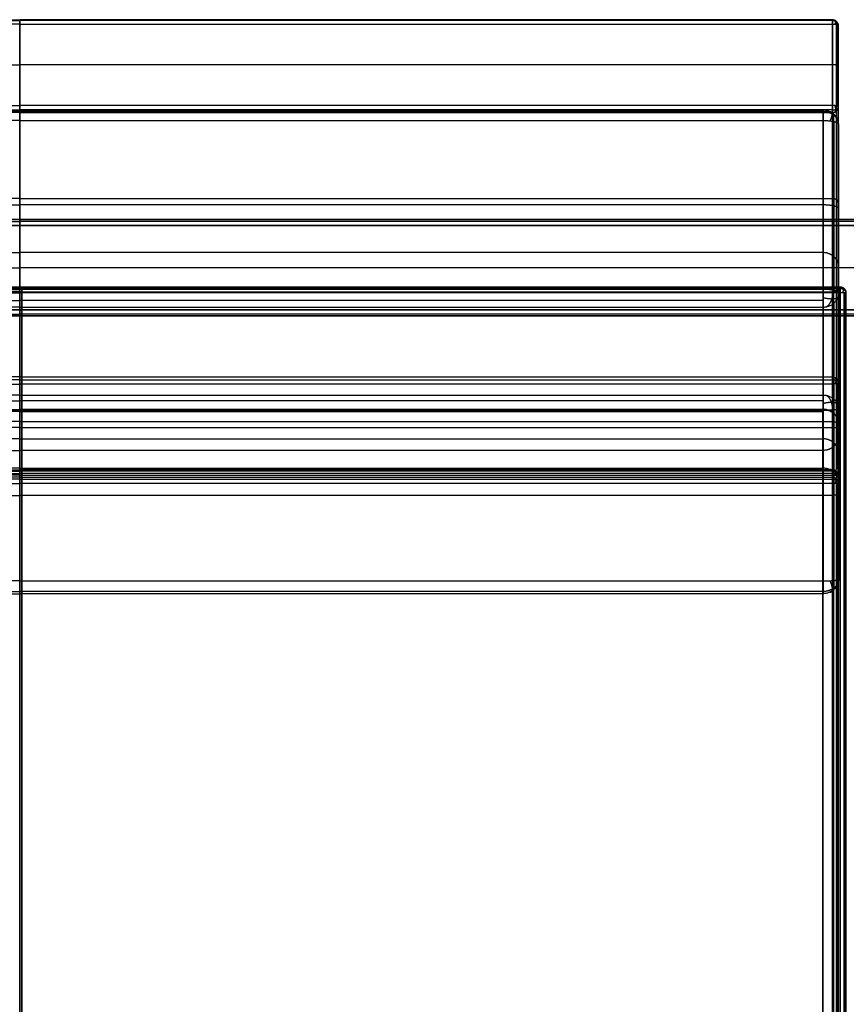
# Model space of a CAD drawing. Header units: millimetres. Extents: x -426 to 426, y -357 to 354.
# Tile 8 of 10: x 0 to 284, y -1 to 337. Entities that reach past the tile are written whole.
import ezdxf

# ---------------------------------------------------------------- set-up
doc = ezdxf.new("R2010")
doc.units = ezdxf.units.MM
doc.layers.add('Défaut', color=7, linetype='Continuous', true_color=0x000000)

msp = doc.modelspace()

# ---------------------------------------------------------------- linework, layer by layer
at = {"layer": 'Défaut'}
for p, q in [((-279.15, 321.4, 726.57), (0, 321.4, 726.57)), ((279.15, 321.4, 726.57), (0, 321.4, 726.57)), ((281.15, 198.21, 269.9), (281.15, 320.88, 724.64)), ((0, 275.47, 492.97), (-279.15, 275.47, 492.97)), ((0, 275.47, 492.97), (279.15, 275.47, 492.97)), ((-275.93, 273.24, 738.14), (0, 273.24, 738.14)), ((275.93, 273.24, 738.14), (0, 273.24, 738.14)), ((281.15, 273.54, 493.49), (281.15, 245.54, 501.05)), ((-350, 268.18, 252.77), (0, 268.18, 252.77)), ((0, 268.18, 333.77), (0, 268.18, 171.77)), ((350, 268.18, 252.77), (0, 268.18, 252.77)), ((0, 237.18, 335.77), (0, 266.18, 335.77)), ((0, 266.18, 169.77), (0, 237.18, 169.77)), ((-275.93, 256.86, 542.94), (0, 256.86, 542.94)), ((275.93, 256.86, 542.94), (0, 256.86, 542.94)), ((281.21, 193.05, 551.9), (281.21, 254.1, 551.9)), ((-350, 251.68, 335.77), (0, 251.68, 335.77)), ((-350, 251.68, 169.77), (0, 251.68, 169.77)), ((350, 251.68, 335.77), (0, 251.68, 335.77)), ((350, 251.68, 169.77), (0, 251.68, 169.77)), ((0, 243.35, 500.6), (-279.15, 243.35, 500.6)), ((0, 243.35, 500.6), (279.15, 243.35, 500.6)), ((-350, 235.18, 252.77), (0, 235.18, 252.77)), ((0, 235.18, 171.77), (0, 235.18, 333.77)), ((350, 235.18, 252.77), (0, 235.18, 252.77)), ((281.21, 222.74, 664.38), (281.21, 222.74, 435.66)), ((0, 196.72, 268.23), (-279.15, 196.72, 268.23)), ((0, 196.72, 268.23), (279.15, 196.72, 268.23)), ((0, 192.85, 310.2), (-275.82, 192.85, 310.2)), ((0, 192.85, 310.2), (275.82, 192.85, 310.2)), ((281.1, -352.35, 340.77), (281.1, 195.67, 340.77)), ((-275.93, 188.9, 555.79), (0, 188.9, 555.79)), ((275.93, 188.9, 555.79), (0, 188.9, 555.79)), ((-279.15, 180.98, 255.83), (0, 180.98, 255.83)), ((279.15, 180.98, 255.83), (0, 180.98, 255.83)), ((281.15, -290.15, 297.85), (281.15, 178.99, 256.01)), ((-275.93, 173.36, 360.47), (0, 173.36, 360.47)), ((275.93, 173.36, 360.47), (0, 173.36, 360.47))]:
    msp.add_line(p, q, dxfattribs=at)
for points in [[(-279.15, 336.81, 720.34), (-139.58, 336.81, 720.34), (0, 336.81, 720.34)], [(-279.15, 336.62, 721.86), (-139.58, 336.62, 721.86), (0, 336.62, 721.86)], [(0, 335.4, 722.79), (-139.58, 335.4, 722.79), (-279.15, 335.4, 722.79)], [(279.15, 336.81, 720.34), (139.58, 336.81, 720.34), (0, 336.81, 720.34)], [(0, 336.81, 720.34), (0, 275.47, 492.97), (0, 214.14, 265.6)], [(279.15, 336.62, 721.86), (139.58, 336.62, 721.86), (0, 336.62, 721.86)], [(0, 307.4, 730.35), (0, 321.4, 726.57), (0, 335.4, 722.79)], [(0, 335.4, 722.79), (139.58, 335.4, 722.79), (279.15, 335.4, 722.79)], [(279.15, 214.14, 265.6), (279.15, 275.47, 492.97), (279.15, 336.81, 720.34)], [(279.15, 335.4, 722.79), (279.15, 321.4, 726.57), (279.15, 307.4, 730.35)], [(280.57, 213.57, 265.75), (280.57, 274.91, 493.12), (280.57, 336.25, 720.5)], [(280.57, 335.25, 722.23), (280.57, 321.25, 726.01), (280.57, 307.25, 729.78)], [(281.15, 306.88, 728.42), (281.15, 320.88, 724.64), (281.15, 334.88, 720.86)], [(281.15, 334.88, 720.86), (281.15, 273.54, 493.49), (281.15, 212.21, 266.12)], [(-279.15, 307.4, 730.35), (-139.58, 307.4, 730.35), (0, 307.4, 730.35)], [(-279.15, 305.89, 730.15), (-139.58, 305.89, 730.15), (0, 305.89, 730.15)], [(0, 304.95, 728.94), (-139.58, 304.95, 728.94), (-279.15, 304.95, 728.94)], [(-275.93, 305.8, 724.34), (-137.96, 305.8, 724.34), (0, 305.8, 724.34)], [(-275.93, 305.3, 728.15), (-137.96, 305.3, 728.15), (0, 305.3, 728.15)], [(279.15, 307.4, 730.35), (139.58, 307.4, 730.35), (0, 307.4, 730.35)], [(279.15, 305.89, 730.15), (139.58, 305.89, 730.15), (0, 305.89, 730.15)], [(275.93, 305.8, 724.34), (137.96, 305.8, 724.34), (0, 305.8, 724.34)], [(0, 305.8, 724.34), (0, 256.86, 542.94), (0, 207.93, 361.54)], [(275.93, 305.3, 728.15), (137.96, 305.3, 728.15), (0, 305.3, 728.15)], [(0, 181.75, 272.26), (0, 243.35, 500.6), (0, 304.95, 728.94)], [(0, 304.95, 728.94), (139.58, 304.95, 728.94), (279.15, 304.95, 728.94)], [(275.93, 207.93, 361.54), (275.93, 256.86, 542.94), (275.93, 305.8, 724.34)], [(279.15, 304.95, 728.94), (279.15, 243.35, 500.6), (279.15, 181.75, 272.26)], [(280.57, 182.47, 272.68), (280.57, 243.99, 500.73), (280.57, 305.52, 728.79)], [(281.15, 184.21, 273.67), (281.15, 245.54, 501.05), (281.15, 306.88, 728.42)], [(0, 302.25, 730.48), (-137.96, 302.25, 730.48), (-275.93, 302.25, 730.48)], [(0, 244.24, 745.79), (0, 273.24, 738.14), (0, 302.25, 730.48)], [(0, 302.25, 730.48), (137.96, 302.25, 730.48), (275.93, 302.25, 730.48)], [(275.93, 302.25, 730.48), (275.93, 273.24, 738.14), (275.93, 244.24, 745.79)], [(279.66, 206.51, 361.92), (279.66, 255.45, 543.32), (279.66, 304.39, 724.72)], [(279.66, 301.88, 729.06), (279.66, 272.87, 736.72), (279.66, 243.86, 744.38)], [(281.21, 300.97, 725.65), (281.21, 252.04, 544.24), (281.21, 203.1, 362.84)], [(281.21, 242.96, 740.96), (281.21, 271.97, 733.3), (281.21, 300.97, 725.65)], [(-350, 268.18, 333.77), (-175, 268.18, 333.77), (0, 268.18, 333.77)], [(0, 268.18, 171.77), (-175, 268.18, 171.77), (-350, 268.18, 171.77)], [(-350, 267.59, 335.19), (-175, 267.59, 335.19), (0, 267.59, 335.19)], [(-350, 267.59, 170.36), (-175, 267.59, 170.36), (0, 267.59, 170.36)], [(350, 268.18, 333.77), (175, 268.18, 333.77), (0, 268.18, 333.77)], [(0, 268.18, 333.77), (0, 268.18, 252.77), (0, 268.18, 171.77)], [(0, 268.18, 171.77), (175, 268.18, 171.77), (350, 268.18, 171.77)], [(0, 268.18, 333.77), (0, 268.18, 252.77), (0, 268.18, 171.77)], [(350, 267.59, 335.19), (175, 267.59, 335.19), (0, 267.59, 335.19)], [(350, 267.59, 170.36), (175, 267.59, 170.36), (0, 267.59, 170.36)], [(-350, 266.18, 169.77), (-175, 266.18, 169.77), (0, 266.18, 169.77)], [(0, 266.18, 335.77), (-175, 266.18, 335.77), (-350, 266.18, 335.77)], [(350, 266.18, 169.77), (175, 266.18, 169.77), (0, 266.18, 169.77)], [(0, 237.18, 335.77), (0, 251.68, 335.77), (0, 266.18, 335.77)], [(0, 266.18, 169.77), (0, 251.68, 169.77), (0, 237.18, 169.77)], [(0, 266.18, 335.77), (175, 266.18, 335.77), (350, 266.18, 335.77)], [(0, 237.18, 335.77), (0, 251.68, 335.77), (0, 266.18, 335.77)], [(0, 266.18, 169.77), (0, 251.68, 169.77), (0, 237.18, 169.77)], [(-281.82, 245.03, 266.94), (-140.91, 245.03, 266.94), (0, 245.03, 266.94)], [(0, 245.03, 171.19), (-140.91, 245.03, 171.19), (-281.82, 245.03, 171.19)], [(-281.82, 245.03, 219.06), (-140.91, 245.03, 219.06), (0, 245.03, 219.06)], [(-281.82, 244.5, 268.29), (-140.91, 244.5, 268.29), (0, 244.5, 268.29)], [(-281.82, 244.44, 169.78), (-140.91, 244.44, 169.78), (0, 244.44, 169.78)], [(-275.93, 244.24, 745.79), (-137.96, 244.24, 745.79), (0, 244.24, 745.79)], [(281.82, 245.03, 266.94), (140.91, 245.03, 266.94), (0, 245.03, 266.94)], [(0, 245.03, 266.94), (0, 245.03, 219.06), (0, 245.03, 171.19)], [(0, 245.03, 171.19), (140.91, 245.03, 171.19), (281.82, 245.03, 171.19)], [(281.82, 245.03, 219.06), (140.91, 245.03, 219.06), (0, 245.03, 219.06)], [(281.82, 244.5, 268.29), (140.91, 244.5, 268.29), (0, 244.5, 268.29)], [(281.82, 244.44, 169.78), (140.91, 244.44, 169.78), (0, 244.44, 169.78)], [(275.93, 244.24, 745.79), (137.96, 244.24, 745.79), (0, 244.24, 745.79)], [(0.68, 245.03, 266.94), (0.68, 245.03, 219.06), (0.68, 245.03, 171.19)], [(281.82, 245.03, 171.19), (281.82, 245.03, 219.06), (281.82, 245.03, 266.94)], [(283.21, 244.44, 266.94), (283.21, 244.44, 219.06), (283.21, 244.44, 171.19)], [(0, 243.2, 268.93), (-140.91, 243.2, 268.93), (-281.82, 243.2, 268.93)], [(-281.82, 243.03, 169.19), (-140.91, 243.03, 169.19), (0, 243.03, 169.19)], [(-275.93, 240.45, 745.28), (-137.96, 240.45, 745.28), (0, 240.45, 745.28)], [(0, -289.28, 315.02), (0, -23.04, 291.98), (0, 243.2, 268.93)], [(0, 243.2, 268.93), (140.91, 243.2, 268.93), (281.82, 243.2, 268.93)], [(281.82, 243.03, 169.19), (140.91, 243.03, 169.19), (0, 243.03, 169.19)], [(0, 243.03, 169.19), (0, -39.48, 169.19), (0, -321.98, 169.19)], [(275.93, 240.45, 745.28), (137.96, 240.45, 745.28), (0, 240.45, 745.28)], [(0.68, -289.28, 315.02), (0.68, -23.04, 291.98), (0.68, 243.2, 268.93)], [(0.68, 243.03, 169.19), (0.68, -39.48, 169.19), (0.68, -321.98, 169.19)], [(281.21, 144.52, 368.06), (281.21, 193.74, 554.51), (281.21, 242.96, 740.96)], [(281.82, 243.2, 268.93), (281.82, -23.04, 291.98), (281.82, -289.28, 315.02)], [(281.82, -321.98, 169.19), (281.82, -39.48, 169.19), (281.82, 243.03, 169.19)], [(283.21, -289.33, 314.44), (283.21, -23.09, 291.39), (283.21, 243.15, 268.34)], [(283.21, 243.03, 169.78), (283.21, -39.48, 169.78), (283.21, -321.98, 169.78)], [(283.79, 243.03, 171.19), (283.79, -39.48, 171.19), (283.79, -321.98, 171.19)], [(283.79, -289.45, 313.03), (283.79, -23.21, 289.98), (283.79, 243.03, 266.94)], [(283.79, 243.03, 266.94), (283.79, 243.03, 219.06), (283.79, 243.03, 171.19)], [(283.79, -321.98, 242.11), (283.79, -39.48, 242.11), (283.79, 243.03, 242.11)], [(-350, 237.18, 335.77), (-175, 237.18, 335.77), (0, 237.18, 335.77)], [(0, 237.18, 169.77), (-175, 237.18, 169.77), (-350, 237.18, 169.77)], [(0, 238.13, 742.24), (-137.96, 238.13, 742.24), (-275.93, 238.13, 742.24)], [(0, 139.68, 369.34), (0, 188.9, 555.79), (0, 238.13, 742.24)], [(0, 238.13, 742.24), (137.96, 238.13, 742.24), (275.93, 238.13, 742.24)], [(350, 237.18, 335.77), (175, 237.18, 335.77), (0, 237.18, 335.77)], [(0, 237.18, 169.77), (175, 237.18, 169.77), (350, 237.18, 169.77)], [(275.93, 238.13, 742.24), (275.93, 188.9, 555.79), (275.93, 139.68, 369.34)], [(279.66, 239.54, 741.86), (279.66, 190.32, 555.41), (279.66, 141.1, 368.97)], [(-350, 235.76, 170.36), (-175, 235.76, 170.36), (0, 235.76, 170.36)], [(-350, 235.76, 335.19), (-175, 235.76, 335.19), (0, 235.76, 335.19)], [(-350, 235.18, 171.77), (-175, 235.18, 171.77), (0, 235.18, 171.77)], [(0, 235.18, 333.77), (-175, 235.18, 333.77), (-350, 235.18, 333.77)], [(350, 235.76, 170.36), (175, 235.76, 170.36), (0, 235.76, 170.36)], [(350, 235.76, 335.19), (175, 235.76, 335.19), (0, 235.76, 335.19)], [(350, 235.18, 171.77), (175, 235.18, 171.77), (0, 235.18, 171.77)], [(0, 235.18, 171.77), (0, 235.18, 252.77), (0, 235.18, 333.77)], [(0, 235.18, 333.77), (175, 235.18, 333.77), (350, 235.18, 333.77)], [(0, 235.18, 171.77), (0, 235.18, 252.77), (0, 235.18, 333.77)], [(0, 214.14, 265.6), (-139.58, 214.14, 265.6), (-279.15, 214.14, 265.6)], [(0, 213.2, 264.39), (-139.58, 213.2, 264.39), (-279.15, 213.2, 264.39)], [(0, 214.14, 265.6), (139.58, 214.14, 265.6), (279.15, 214.14, 265.6)], [(0, 213.2, 264.39), (139.58, 213.2, 264.39), (279.15, 213.2, 264.39)], [(-279.15, 211.68, 264.19), (-139.58, 211.68, 264.19), (0, 211.68, 264.19)], [(279.15, 211.68, 264.19), (139.58, 211.68, 264.19), (0, 211.68, 264.19)], [(0, 211.68, 264.19), (0, 196.72, 268.23), (0, 181.75, 272.26)], [(279.15, 181.75, 272.26), (279.15, 196.72, 268.23), (279.15, 211.68, 264.19)], [(280.57, 211.84, 264.76), (280.57, 197.15, 268.72), (280.57, 182.47, 272.68)], [(281.15, 212.21, 266.12), (281.15, 198.21, 269.9), (281.15, 184.21, 273.67)], [(0, 207.93, 361.54), (-137.96, 207.93, 361.54), (-275.93, 207.93, 361.54)], [(0, 207.93, 361.54), (137.96, 207.93, 361.54), (275.93, 207.93, 361.54)], [(-275.93, 205.96, 358.74), (-137.96, 205.96, 358.74), (0, 205.96, 358.74)], [(275.93, 205.96, 358.74), (137.96, 205.96, 358.74), (0, 205.96, 358.74)], [(281.21, 203.1, 362.84), (281.21, 173.81, 365.45), (281.21, 144.52, 368.06)], [(-275.93, 202.65, 357.86), (-137.96, 202.65, 357.86), (0, 202.65, 357.86)], [(-275.82, 202.9, 350.77), (-137.91, 202.9, 350.77), (0, 202.9, 350.77)], [(0, 202.24, 354.93), (-137.91, 202.24, 354.93), (-275.82, 202.24, 354.93)], [(275.82, 202.9, 350.77), (137.91, 202.9, 350.77), (0, 202.9, 350.77)], [(0, 202.9, 350.77), (0, 192.85, 310.2), (0, 182.8, 269.62)], [(275.93, 202.65, 357.86), (137.96, 202.65, 357.86), (0, 202.65, 357.86)], [(0, 202.65, 357.86), (0, 173.36, 360.47), (0, 144.07, 363.08)], [(0, 202.24, 354.93), (137.91, 202.24, 354.93), (275.82, 202.24, 354.93)], [(275.82, 182.8, 269.62), (275.82, 192.85, 310.2), (275.82, 202.9, 350.77)], [(275.93, 144.07, 363.08), (275.93, 173.36, 360.47), (275.93, 202.65, 357.86)], [(279.55, 181.79, 271.19), (279.55, 191.7, 311.17), (279.55, 201.6, 351.16)], [(279.66, 144.2, 364.54), (279.66, 173.49, 361.93), (279.66, 202.78, 359.32)], [(0, 198.88, 357.06), (-137.91, 198.88, 357.06), (-275.82, 198.88, 357.06)], [(0, -351.93, 411.55), (0, -76.52, 384.3), (0, 198.88, 357.06)], [(0, 198.88, 357.06), (137.91, 198.88, 357.06), (275.82, 198.88, 357.06)], [(275.82, 198.88, 357.06), (275.82, -76.52, 384.3), (275.82, -351.93, 411.55)], [(279.55, 198.76, 355.6), (279.55, -76.65, 382.84), (279.55, -352.05, 410.09)], [(281.1, -352.35, 406.57), (281.1, -76.94, 379.32), (281.1, 198.47, 352.08)], [(281.1, 198.47, 352.08), (281.1, 188.92, 313.53), (281.1, 179.37, 274.98)], [(0, 182.8, 269.62), (-137.91, 182.8, 269.62), (-275.82, 182.8, 269.62)], [(0, 182.8, 269.62), (0, -84.98, 295.63), (0, -352.76, 321.64)], [(0, 182.8, 269.62), (137.91, 182.8, 269.62), (275.82, 182.8, 269.62)], [(275.82, -352.76, 321.64), (275.82, -84.98, 295.63), (275.82, 182.8, 269.62)], [(-279.15, 182.27, 270.27), (-139.58, 182.27, 270.27), (0, 182.27, 270.27)], [(-279.15, 181.81, 271.73), (-139.58, 181.81, 271.73), (0, 181.81, 271.73)], [(-279.15, 181.75, 272.26), (-139.58, 181.75, 272.26), (0, 181.75, 272.26)], [(0, 180.45, 272.44), (-139.58, 180.45, 272.44), (-279.15, 180.45, 272.44)], [(0, 179.69, 241.39), (-139.58, 179.69, 241.39), (-279.15, 179.69, 241.39)], [(279.15, 182.27, 270.27), (139.58, 182.27, 270.27), (0, 182.27, 270.27)], [(0, 182.27, 270.27), (0, 180.98, 255.83), (0, 179.69, 241.39)], [(279.15, 181.81, 271.73), (139.58, 181.81, 271.73), (0, 181.81, 271.73)], [(279.15, 181.75, 272.26), (139.58, 181.75, 272.26), (0, 181.75, 272.26)], [(0, -288.68, 314.29), (0, -54.12, 293.37), (0, 180.45, 272.44)], [(0, 180.45, 272.44), (139.58, 180.45, 272.44), (279.15, 180.45, 272.44)], [(0, 179.69, 241.39), (139.58, 179.69, 241.39), (279.15, 179.69, 241.39)], [(279.15, 179.69, 241.39), (279.15, 180.98, 255.83), (279.15, 182.27, 270.27)], [(279.15, 180.45, 272.44), (279.15, -54.12, 293.37), (279.15, -288.68, 314.29)], [(279.55, -352.64, 323.1), (279.55, -85.42, 297.14), (279.55, 181.79, 271.19)], [(280.57, 179.11, 241.44), (280.57, 180.4, 255.88), (280.57, 181.68, 270.32)], [(280.57, -288.74, 313.71), (280.57, -54.17, 292.78), (280.57, 180.4, 271.86)], [(281.1, 179.37, 274.98), (281.1, -86.49, 300.8), (281.1, -352.35, 326.62)], [(281.15, 180.28, 270.45), (281.15, 178.99, 256.01), (281.15, 177.7, 241.56)], [(281.15, -288.86, 312.3), (281.15, -54.29, 291.37), (281.15, 180.28, 270.45)], [(0, 178.98, 240.03), (-139.58, 178.98, 240.03), (-279.15, 178.98, 240.03)], [(-279.15, 177.52, 239.57), (-139.58, 177.52, 239.57), (0, 177.52, 239.57)], [(0, 178.98, 240.03), (139.58, 178.98, 240.03), (279.15, 178.98, 240.03)], [(279.15, 177.52, 239.57), (139.58, 177.52, 239.57), (0, 177.52, 239.57)], [(0, 177.52, 239.57), (0, -57.05, 260.5), (0, -291.62, 281.42)], [(279.15, -291.62, 281.42), (279.15, -57.05, 260.5), (279.15, 177.52, 239.57)], [(280.57, 177.57, 240.16), (280.57, -57, 261.08), (280.57, -291.56, 282)], [(281.15, 177.7, 241.56), (281.15, -56.87, 262.49), (281.15, -291.44, 283.41)], [(0, 144.07, 363.08), (-137.96, 144.07, 363.08), (-275.93, 144.07, 363.08)], [(0, 144.07, 363.08), (137.96, 144.07, 363.08), (275.93, 144.07, 363.08)], [(-275.93, 140.42, 365.19), (-137.96, 140.42, 365.19), (0, 140.42, 365.19)], [(-275.93, 139.68, 369.34), (-137.96, 139.68, 369.34), (0, 139.68, 369.34)], [(275.93, 140.42, 365.19), (137.96, 140.42, 365.19), (0, 140.42, 365.19)], [(275.93, 139.68, 369.34), (137.96, 139.68, 369.34), (0, 139.68, 369.34)]]:
    msp.add_open_spline(points, degree=2, dxfattribs=at)
for points, weights in [([(0, 335.4, 722.79), (0, 337.33, 722.27), (0, 336.81, 720.34)], [1, 0.707106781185, 1]), ([(279.15, 336.81, 720.34), (279.15, 337.33, 722.27), (279.15, 335.4, 722.79)], [1, 0.707106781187, 1]), ([(281.15, 334.88, 720.86), (281.15, 336.81, 720.34), (279.15, 336.81, 720.34)], [1, 0.707106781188, 1]), ([(279.15, 335.4, 722.79), (281.15, 335.4, 722.79), (281.15, 334.88, 720.86)], [1, 0.707106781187, 1]), ([(0, 304.95, 728.94), (0, 305.47, 730.87), (0, 307.4, 730.35)], [1, 0.707106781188, 1]), ([(281.21, 300.97, 725.65), (281.21, 305.8, 724.34), (275.93, 305.8, 724.34)], [1, 0.707106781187, 1]), ([(281.15, 306.88, 728.42), (281.15, 307.4, 730.35), (279.15, 307.4, 730.35)], [1, 0.707106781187, 1]), ([(279.15, 307.4, 730.35), (279.15, 305.47, 730.87), (279.15, 304.95, 728.94)], [1, 0.707106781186, 1]), ([(279.15, 304.95, 728.94), (281.15, 304.95, 728.94), (281.15, 306.88, 728.42)], [1, 0.707106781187, 1]), ([(275.93, 302.25, 730.48), (281.21, 302.25, 730.48), (281.21, 300.97, 725.65)], [1, 0.707106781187, 1]), ([(0, 266.18, 335.77), (0, 268.18, 335.77), (0, 268.18, 333.77)], [1, 0.707106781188, 1]), ([(0, 268.18, 171.77), (0, 268.18, 169.77), (0, 266.18, 169.77)], [1, 0.707106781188, 1]), ([(0, 266.18, 335.77), (0, 268.18, 335.77), (0, 268.18, 333.77)], [1, 0.707106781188, 1]), ([(0, 268.18, 171.77), (0, 268.18, 169.77), (0, 266.18, 169.77)], [1, 0.707106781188, 1]), ([(0, 245.03, 171.19), (0, 245.03, 169.19), (0, 243.03, 169.19)], [1, 0.707106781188, 1]), ([(0, 243.2, 268.93), (0, 245.03, 268.77), (0, 245.03, 266.94)], [1, 0.736967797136, 1]), ([(0, 238.13, 742.24), (0, 239.4, 747.07), (0, 244.24, 745.79)], [1, 0.707106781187, 1]), ([(281.21, 242.96, 740.96), (281.21, 244.24, 745.79), (275.93, 244.24, 745.79)], [1, 0.707106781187, 1]), ([(275.93, 244.24, 745.79), (275.93, 239.4, 747.07), (275.93, 238.13, 742.24)], [1, 0.707106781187, 1]), ([(281.82, 243.03, 169.19), (281.82, 245.03, 169.19), (281.82, 245.03, 171.19)], [1, 0.707106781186, 1]), ([(281.82, 245.03, 266.94), (281.82, 245.03, 268.77), (281.82, 243.2, 268.93)], [1, 0.736967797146, 1]), ([(283.79, 243.03, 266.94), (283.79, 245.03, 266.94), (281.82, 245.03, 266.94)], [1, 0.707106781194, 1]), ([(281.82, 245.03, 171.19), (283.79, 245.03, 171.19), (283.79, 243.03, 171.19)], [1, 0.70710678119, 1]), ([(275.93, 238.13, 742.24), (281.21, 238.13, 742.24), (281.21, 242.96, 740.96)], [0.999999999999, 0.707106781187, 1]), ([(281.82, 243.2, 268.93), (283.79, 243.2, 268.93), (283.79, 243.03, 266.94)], [1, 0.707106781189, 1]), ([(283.79, 243.03, 171.19), (283.79, 243.03, 169.19), (281.82, 243.03, 169.19)], [1, 0.707106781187, 1]), ([(283.79, 243.03, 266.94), (283.79, 243.03, 266.94), (283.79, 243.03, 266.94)], [0.999999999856, 0.999999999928, 0.999999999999]), ([(0, 237.18, 169.77), (0, 235.18, 169.77), (0, 235.18, 171.77)], [1, 0.707106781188, 1]), ([(0, 235.18, 333.77), (0, 235.18, 335.77), (0, 237.18, 335.77)], [1, 0.707106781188, 1]), ([(0, 237.18, 169.77), (0, 235.18, 169.77), (0, 235.18, 171.77)], [1, 0.707106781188, 1]), ([(0, 235.18, 333.77), (0, 235.18, 335.77), (0, 237.18, 335.77)], [1, 0.707106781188, 1]), ([(0, 214.14, 265.6), (0, 213.62, 263.67), (0, 211.68, 264.19)], [1, 0.707106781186, 1]), ([(279.15, 211.68, 264.19), (279.15, 213.62, 263.67), (279.15, 214.14, 265.6)], [1, 0.707106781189, 1]), ([(279.15, 214.14, 265.6), (281.15, 214.14, 265.6), (281.15, 212.21, 266.12)], [1, 0.70710678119, 1]), ([(281.15, 212.21, 266.12), (281.15, 211.68, 264.19), (279.15, 211.68, 264.19)], [1, 0.707106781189, 1]), ([(0, 207.93, 361.54), (0, 206.83, 357.48), (0, 202.65, 357.86)], [1, 0.766044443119, 1]), ([(275.93, 207.93, 361.54), (281.21, 207.93, 361.54), (281.21, 203.1, 362.84)], [1, 0.707106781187, 1]), ([(275.93, 202.65, 357.86), (275.93, 206.83, 357.48), (275.93, 207.93, 361.54)], [1, 0.766044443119, 1]), ([(281.1, 198.47, 352.08), (281.1, 203.06, 352.08), (275.82, 203.06, 352.08)], [1, 0.707106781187, 1]), ([(281.21, 203.1, 362.84), (281.21, 202.65, 357.86), (275.93, 202.65, 357.86)], [1, 0.707106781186, 1]), ([(281.1, 198.47, 352.08), (281.1, 202.9, 350.77), (275.82, 202.9, 350.77)], [1, 0.707106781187, 1]), ([(275.82, 198.88, 357.06), (281.1, 198.88, 357.06), (281.1, 198.47, 352.08)], [1, 0.707106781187, 1]), ([(0, 180.45, 272.44), (0, 182.45, 272.26), (0, 182.27, 270.27)], [1, 0.707106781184, 1]), ([(0, 179.69, 241.39), (0, 179.51, 239.39), (0, 177.52, 239.57)], [1, 0.707106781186, 1]), ([(279.15, 182.27, 270.27), (279.15, 182.45, 272.26), (279.15, 180.45, 272.44)], [1, 0.707106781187, 1]), ([(281.15, 180.28, 270.45), (281.15, 182.27, 270.27), (279.15, 182.27, 270.27)], [1, 0.707106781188, 1]), ([(279.15, 180.45, 272.44), (281.15, 180.45, 272.44), (281.15, 180.28, 270.45)], [1, 0.707106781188, 1]), ([(279.15, 177.52, 239.57), (279.15, 179.51, 239.39), (279.15, 179.69, 241.39)], [1, 0.707106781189, 1]), ([(279.15, 179.69, 241.39), (281.15, 179.69, 241.39), (281.15, 177.7, 241.56)], [1, 0.707106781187, 1]), ([(281.15, 177.7, 241.56), (281.15, 177.52, 239.57), (279.15, 177.52, 239.57)], [1, 0.707106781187, 1]), ([(281.21, 144.52, 368.06), (281.21, 139.68, 369.34), (275.93, 139.68, 369.34)], [1, 0.707106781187, 1]), ([(275.93, 144.07, 363.08), (281.21, 144.07, 363.08), (281.21, 144.52, 368.06)], [1, 0.707106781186, 1])]:
    msp.add_rational_spline(points, weights, degree=2, dxfattribs=at)
for points, weights, knots in [([(279.15, 336.62, 721.86), (279.79, 336.62, 721.86), (280.31, 336.3, 721.68), (281.15, 335.78, 721.38), (281.15, 334.88, 720.86)], [0.859744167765, 0.883663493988, 1, 0.823443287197, 0.859744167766], [-0.623917, -0.623917, -0.623917, 0, 0, 0.94688, 0.94688, 0.94688]), ([(280.05, 335.35, 722.59), (280.31, 335.94, 722.3), (280.31, 336.3, 721.68), (280.31, 336.65, 721.06), (280.05, 336.61, 720.4)], [0.855722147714, 0.871374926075, 1, 0.871374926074, 0.855722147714], [-0.689821, -0.689821, -0.689821, 0, 0, 0.689821, 0.689821, 0.689821]), ([(281.15, 320.88, 724.64), (281.15, 321.1, 725.44), (280.57, 321.25, 726.01), (279.98, 321.4, 726.57), (279.15, 321.4, 726.57)], [0.853553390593, 0.853553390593, 1, 0.853553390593, 0.853553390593], [-0.785398, -0.785398, -0.785398, 0, 0, 0.785398, 0.785398, 0.785398]), ([(0, 302.25, 730.48), (0, 304.26, 729.95), (0, 305.3, 728.15), (0, 306.34, 726.35), (0, 305.8, 724.34)], [1, 0.92336351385, 1, 0.92336351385, 1], [-0.787951, -0.787951, -0.787951, 0, 0, 0.787951, 0.787951, 0.787951]), ([(275.93, 305.8, 724.34), (275.93, 306.34, 726.35), (275.93, 305.3, 728.15), (275.93, 304.26, 729.95), (275.93, 302.25, 730.48)], [1, 0.92336351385, 1, 0.92336351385, 1], [-8.315833, -8.315833, -8.315833, -4.157917, -4.157917, 0, 0, 0]), ([(281.21, 300.97, 725.65), (281.21, 303.21, 726.94), (278.98, 304.5, 727.69), (277.61, 305.3, 728.15), (275.93, 305.3, 728.15)], [0.85965129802, 0.823669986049, 1, 0.883436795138, 0.85965129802], [-0.945664, -0.945664, -0.945664, 0, 0, 0.625132, 0.625132, 0.625132]), ([(278.29, 305.29, 724.48), (278.98, 305.4, 726.14), (278.98, 304.5, 727.69), (278.98, 303.61, 729.24), (278.29, 302.11, 729.97)], [0.855628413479, 0.870985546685, 1, 0.870985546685, 0.855628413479], [-0.691909, -0.691909, -0.691909, 0, 0, 0.691909, 0.691909, 0.691909]), ([(279.15, 305.89, 730.15), (279.79, 305.89, 730.15), (280.31, 306.07, 729.83), (281.15, 306.37, 729.31), (281.15, 306.88, 728.42)], [0.859744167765, 0.883663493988, 1, 0.823443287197, 0.859744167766], [-0.623917, -0.623917, -0.623917, 0, 0, 0.94688, 0.94688, 0.94688]), ([(280.05, 305.16, 728.88), (280.31, 305.45, 729.48), (280.31, 306.07, 729.83), (280.31, 306.69, 730.19), (280.05, 307.35, 730.14)], [0.855722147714, 0.871374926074, 1, 0.871374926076, 0.855722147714], [-0.689821, -0.689821, -0.689821, 0, 0, 0.689821, 0.689821, 0.689821]), ([(281.15, 273.54, 493.49), (281.15, 274.34, 493.28), (280.57, 274.91, 493.12), (279.98, 275.47, 492.97), (279.15, 275.47, 492.97)], [0.853553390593, 0.853553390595, 1, 0.853553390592, 0.853553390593], [-0.785398, -0.785398, -0.785398, 0, 0, 0.785398, 0.785398, 0.785398]), ([(281.21, 271.97, 733.3), (281.21, 272.5, 735.31), (279.66, 272.87, 736.72), (278.11, 273.24, 738.14), (275.93, 273.24, 738.14)], [0.853553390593, 0.853553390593, 1, 0.853553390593, 0.853553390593], [-0.785398, -0.785398, -0.785398, 0, 0, 0.785398, 0.785398, 0.785398]), ([(0, 266.18, 335.77), (0, 267.01, 335.77), (0, 267.59, 335.19), (0, 268.18, 334.6), (0, 268.18, 333.77)], [0.853553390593, 0.853553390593, 1, 0.853553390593, 0.853553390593], [-0.785398, -0.785398, -0.785398, 0, 0, 0.785398, 0.785398, 0.785398]), ([(0, 268.18, 171.77), (0, 268.18, 170.95), (0, 267.59, 170.36), (0, 267.01, 169.77), (0, 266.18, 169.77)], [0.853553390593, 0.853553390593, 1, 0.853553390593, 0.853553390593], [-0.785398, -0.785398, -0.785398, 0, 0, 0.785398, 0.785398, 0.785398]), ([(281.21, 252.04, 544.24), (281.21, 254.04, 543.7), (279.66, 255.45, 543.32), (278.11, 256.86, 542.94), (275.93, 256.86, 542.94)], [0.853553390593, 0.853553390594, 1, 0.853553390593, 0.853553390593], [-0.785398, -0.785398, -0.785398, 0, 0, 0.785398, 0.785398, 0.785398]), ([(0.68, 245.03, 171.19), (0.68, 245.03, 170.36), (0.68, 244.44, 169.78), (0.68, 243.85, 169.19), (0.68, 243.03, 169.19)], [0.853553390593, 0.853553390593, 1, 0.853553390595, 0.853553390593], [-0.785398, -0.785398, -0.785398, 0, 0, 0.785398, 0.785398, 0.785398]), ([(0.68, 243.2, 268.93), (0.68, 243.97, 268.86), (0.68, 244.5, 268.29), (0.68, 245.03, 267.71), (0.68, 245.03, 266.94)], [0.853951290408, 0.861186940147, 1, 0.861186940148, 0.853951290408], [-0.744459, -0.744459, -0.744459, 0, 0, 0.744459, 0.744459, 0.744459]), ([(277.01, 238.23, 742.21), (278.38, 238.93, 743.8), (278.97, 240.91, 744.49), (279.42, 242.38, 745), (279.2, 243.96, 744.75)], [0.853789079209, 0.84767837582, 1, 0.881967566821, 0.859066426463], [-0.816906, -0.816906, -0.816906, 0, 0, 0.633012, 0.633012, 0.633012]), ([(279.15, 243.35, 500.6), (279.98, 243.35, 500.6), (280.57, 243.92, 500.45), (281.15, 244.48, 500.3), (281.15, 245.28, 500.08)], [0.853553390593, 0.853553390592, 1, 0.853553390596, 0.853553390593], [-0.785398, -0.785398, -0.785398, 0, 0, 0.785398, 0.785398, 0.785398]), ([(281.82, 245.03, 219.06), (282.64, 245.03, 219.06), (283.21, 244.44, 219.06), (283.79, 243.85, 219.06), (283.79, 243.03, 219.06)], [0.853553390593, 0.853553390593, 1, 0.853553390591, 0.853553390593], [-0.785398, -0.785398, -0.785398, 0, 0, 0.785398, 0.785398, 0.785398]), ([(283.79, 243.03, 171.19), (283.79, 243.76, 170.46), (282.96, 244.18, 170.04), (282.45, 244.44, 169.78), (281.82, 244.44, 169.78)], [0.859744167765, 0.823443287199, 1, 0.883663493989, 0.859744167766], [-0.94688, -0.94688, -0.94688, 0, 0, 0.623917, 0.623917, 0.623917]), ([(282.7, 243.03, 169.4), (282.96, 243.68, 169.53), (282.96, 244.18, 170.04), (282.96, 244.68, 170.54), (282.7, 244.81, 171.19)], [0.855722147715, 0.87137492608, 1, 0.871374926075, 0.855722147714], [-0.689821, -0.689821, -0.689821, 0, 0, 0.689821, 0.689821, 0.689821]), ([(280.95, 241.47, 741.36), (280.6, 240.91, 743.23), (278.97, 240.91, 744.49), (277.62, 240.91, 745.54), (275.93, 241.32, 745.68)], [0.853737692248, 0.8587486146, 1, 0.879138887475, 0.858023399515], [-0.757536, -0.757536, -0.757536, 0, 0, 0.648182, 0.648182, 0.648182]), ([(0, 237.18, 169.77), (0, 236.35, 169.77), (0, 235.76, 170.36), (0, 235.18, 170.95), (0, 235.18, 171.77)], [0.853553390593, 0.853553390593, 1, 0.853553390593, 0.853553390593], [-0.785398, -0.785398, -0.785398, 0, 0, 0.785398, 0.785398, 0.785398]), ([(0, 235.18, 333.77), (0, 235.18, 334.6), (0, 235.76, 335.19), (0, 236.35, 335.77), (0, 237.18, 335.77)], [0.853553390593, 0.853553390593, 1, 0.853553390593, 0.853553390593], [-0.785398, -0.785398, -0.785398, 0, 0, 0.785398, 0.785398, 0.785398]), ([(279.15, 213.2, 264.39), (279.79, 213.2, 264.39), (280.31, 213.02, 264.71), (281.15, 212.72, 265.22), (281.15, 212.21, 266.12)], [0.859744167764, 0.883663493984, 1, 0.823443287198, 0.859744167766], [-0.623917, -0.623917, -0.623917, 0, 0, 0.94688, 0.94688, 0.94688]), ([(280.05, 213.93, 265.65), (280.31, 213.64, 265.06), (280.31, 213.02, 264.71), (280.31, 212.4, 264.35), (280.05, 211.74, 264.39)], [0.855722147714, 0.871374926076, 1, 0.871374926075, 0.855722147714], [-0.689821, -0.689821, -0.689821, 0, 0, 0.689821, 0.689821, 0.689821]), ([(279.21, 202.75, 358.94), (279.27, 204.21, 358.86), (278.81, 205.49, 359.4), (278.2, 207.19, 360.13), (277, 207.83, 361.56)], [0.86358285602, 0.891878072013, 1, 0.861746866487, 0.854011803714], [-0.579862, -0.579862, -0.579862, 0, 0, 0.741456, 0.741456, 0.741456]), ([(0, 198.88, 357.06), (0, 201.01, 356.85), (0, 202.24, 354.93), (0, 203.46, 353.02), (0, 202.9, 350.77)], [0.855149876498, 0.838262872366, 1, 0.838262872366, 0.855149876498], [-0.867402, -0.867402, -0.867402, 0, 0, 0.867402, 0.867402, 0.867402]), ([(275.82, 202.9, 350.77), (275.82, 203.46, 353.02), (275.82, 202.24, 354.93), (275.82, 201.01, 356.85), (275.82, 198.88, 357.06)], [1, 0.906481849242, 1, 0.906481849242, 1], [0, 0, 0, 4.585371, 4.585371, 8.994799, 8.994799, 8.994799]), ([(275.93, 205.06, 358.24), (277.51, 205.49, 358.42), (278.81, 205.49, 359.4), (280.39, 205.49, 360.59), (280.83, 204.88, 362.36)], [0.860167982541, 0.884677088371, 1, 0.863311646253, 0.854203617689], [-0.618481, -0.618481, -0.618481, 0, 0, 0.733064, 0.733064, 0.733064]), ([(279.15, 196.72, 268.23), (279.98, 196.72, 268.23), (280.57, 196.87, 268.79), (281.15, 197.02, 269.36), (281.15, 197.24, 270.16)], [0.853553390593, 0.853553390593, 1, 0.853553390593, 0.853553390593], [-0.785398, -0.785398, -0.785398, 0, 0, 0.785398, 0.785398, 0.785398]), ([(281.1, 188.45, 311.64), (281.1, 190.29, 311.1), (279.55, 191.58, 310.72), (278, 192.88, 310.34), (275.82, 192.88, 310.34)], [0.853553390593, 0.853553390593, 1, 0.853553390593, 0.853553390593], [-0.785398, -0.785398, -0.785398, 0, 0, 0.785398, 0.785398, 0.785398]), ([(281.21, 193.74, 554.51), (281.21, 191.74, 555.04), (279.66, 190.32, 555.41), (278.11, 188.9, 555.79), (275.93, 188.9, 555.79)], [0.853553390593, 0.853553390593, 1, 0.853553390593, 0.853553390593], [-0.785398, -0.785398, -0.785398, 0, 0, 0.785398, 0.785398, 0.785398]), ([(279.15, 181.81, 271.73), (279.79, 181.81, 271.73), (280.31, 181.53, 271.5), (281.15, 181.07, 271.11), (281.15, 180.28, 270.45)], [0.859744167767, 0.883663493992, 1, 0.823443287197, 0.859744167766], [-0.623917, -0.623917, -0.623917, 0, 0, 0.94688, 0.94688, 0.94688]), ([(281.15, 178.99, 256.01), (281.15, 179.81, 255.93), (280.57, 180.4, 255.88), (279.98, 180.98, 255.83), (279.15, 180.98, 255.83)], [0.853553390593, 0.853553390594, 1, 0.853553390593, 0.853553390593], [-0.785398, -0.785398, -0.785398, 0, 0, 0.785398, 0.785398, 0.785398]), ([(280.05, 180.43, 272.23), (280.31, 181.07, 272.04), (280.31, 181.53, 271.5), (280.31, 181.99, 270.95), (280.05, 182.06, 270.29)], [0.855722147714, 0.871374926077, 1, 0.871374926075, 0.855722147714], [-0.689821, -0.689821, -0.689821, 0, 0, 0.689821, 0.689821, 0.689821]), ([(280.05, 179.48, 241.41), (280.31, 179.29, 240.77), (280.31, 178.75, 240.31), (280.31, 178.2, 239.85), (280.05, 177.54, 239.78)], [0.855722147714, 0.871374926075, 1, 0.871374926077, 0.855722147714], [-0.689821, -0.689821, -0.689821, 0, 0, 0.689821, 0.689821, 0.689821]), ([(279.15, 178.98, 240.03), (279.79, 178.98, 240.03), (280.31, 178.75, 240.31), (281.15, 178.36, 240.77), (281.15, 177.7, 241.56)], [0.859744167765, 0.883663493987, 1, 0.823443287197, 0.859744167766], [-0.623917, -0.623917, -0.623917, 0, 0, 0.94688, 0.94688, 0.94688]), ([(281.21, 173.81, 365.45), (281.21, 173.62, 363.39), (279.66, 173.49, 361.93), (278.11, 173.36, 360.47), (275.93, 173.36, 360.47)], [0.853553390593, 0.853553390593, 1, 0.853553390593, 0.853553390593], [-0.785398, -0.785398, -0.785398, 0, 0, 0.785398, 0.785398, 0.785398]), ([(0, 144.07, 363.08), (0, 141.76, 363.29), (0, 140.42, 365.19), (0, 139.09, 367.09), (0, 139.68, 369.34)], [1, 0.906875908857, 1, 0.906875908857, 1], [-0.865627, -0.865627, -0.865627, 0, 0, 0.865627, 0.865627, 0.865627]), ([(281.21, 144.52, 368.06), (281.21, 142.51, 366.66), (279.16, 141.28, 365.79), (277.73, 140.42, 365.19), (275.93, 140.42, 365.19)], [0.856942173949, 0.831276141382, 1, 0.875830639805, 0.856942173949], [-0.904872, -0.904872, -0.904872, 0, 0, 0.665925, 0.665925, 0.665925]), ([(275.93, 139.68, 369.34), (275.93, 139.09, 367.09), (275.93, 140.42, 365.19), (275.93, 141.76, 363.29), (275.93, 144.07, 363.08)], [1, 0.906875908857, 1, 0.906875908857, 1], [-9.293394, -9.293394, -9.293394, -4.646697, -4.646697, 0, 0, 0]), ([(278.29, 140.19, 369.21), (279.16, 140.15, 367.41), (279.16, 141.28, 365.79), (279.16, 142.42, 364.18), (278.29, 144.12, 363.61)], [0.853781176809, 0.859329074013, 1, 0.859329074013, 0.853781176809], [-0.754423, -0.754423, -0.754423, 0, 0, 0.754423, 0.754423, 0.754423])]:
    msp.add_rational_spline(points, weights, degree=2, knots=knots, dxfattribs=at)
for points, knots in [([(281.1, 179.37, 274.98), (281.1, 179.67, 274.5), (281.04, 179.97, 274.03), (280.84, 180.43, 273.32), (280.76, 180.58, 273.08), (280.56, 180.88, 272.61), (280.44, 181.03, 272.37), (280.15, 181.34, 271.9), (279.98, 181.49, 271.67), (279.57, 181.78, 271.2), (279.34, 181.93, 270.97), (278.91, 182.15, 270.63), (278.75, 182.22, 270.52), (278.39, 182.36, 270.3), (278.19, 182.43, 270.19), (277.72, 182.57, 269.98), (277.45, 182.63, 269.88), (276.95, 182.72, 269.75), (276.76, 182.74, 269.71), (276.32, 182.78, 269.64), (276.08, 182.8, 269.62), (275.82, 182.8, 269.62)], [0, 0, 0, 0, 2.293637, 2.293637, 3.440402, 3.440402, 4.587197, 4.587197, 5.734202, 5.734202, 6.880829, 6.880829, 7.454295, 7.454295, 8.027761, 8.027761, 8.599683, 8.599683, 8.885644, 8.885644, 9.171606, 9.171606, 9.171606, 9.171606]), ([(281.15, 184.21, 273.67), (281.15, 183.97, 273.54), (281.12, 183.72, 273.4), (281, 183.25, 273.12), (280.91, 183.01, 272.99), (280.71, 182.67, 272.79), (280.63, 182.55, 272.72), (280.45, 182.34, 272.6), (280.34, 182.23, 272.54), (280.09, 182.03, 272.42), (279.94, 181.94, 272.37), (279.59, 181.8, 272.29), (279.38, 181.75, 272.26), (279.15, 181.75, 272.26)], [0, 0, 0, 0, 0.958887, 0.958887, 1.917755, 1.917755, 2.39738, 2.39738, 2.877442, 2.877442, 3.357629, 3.357629, 3.832938, 3.832938, 3.832938, 3.832938])]:
    msp.add_open_spline(points, degree=3, knots=knots, dxfattribs=at)

doc.saveas('drawing.dxf')
